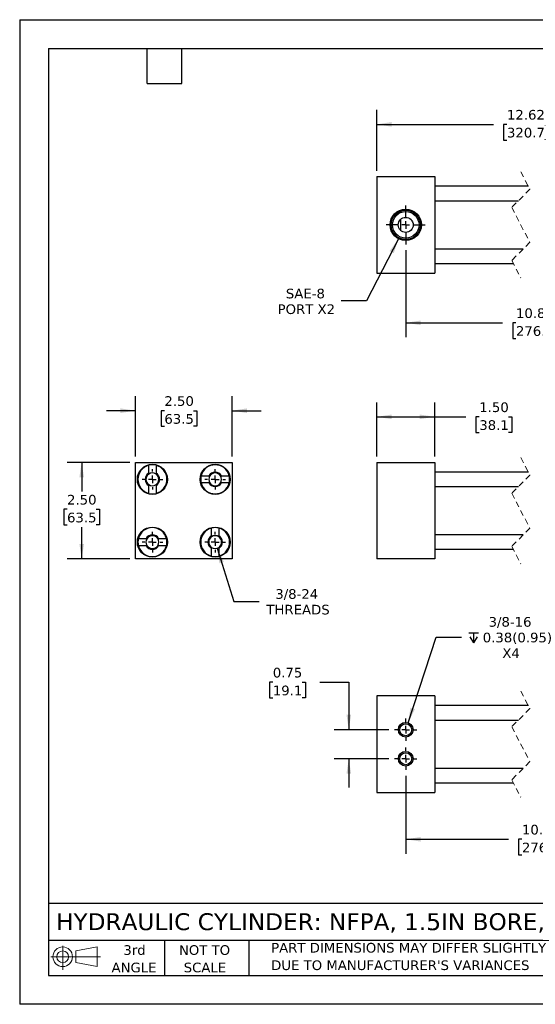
# Model space of a CAD drawing. Header units: inches. Extents: x 0 to 33, y 0 to 25.5.
# Tile 1 of 4: x 0 to 13.3, y 0 to 25.5. Entities that reach past the tile are written whole.
import ezdxf

# ---------------------------------------------------------------- set-up
doc = ezdxf.new("R2010")
doc.units = ezdxf.units.IN
doc.header["$LTSCALE"] = 3
doc.header["$MEASUREMENT"] = 0
for name, pattern in [('SLD-Center', [0.75, 0.6, -0.05, 0.05, -0.05]), ('SLD-Dashed', [0.075, 0.05, -0.025]), ('SLD-Solid', [0])]:
    doc.linetypes.add(name, pattern=pattern)
doc.layers.add('CENTER', color=40, linetype='SLD-Center')
doc.layers.add('SLD-DEFPOINTS', color=7, linetype='Continuous')
doc.layers.add('DIMENSIONS', color=140, linetype='SLD-Solid', lineweight=25)
doc.layers.add('TEXT', color=140, linetype='SLD-Solid', lineweight=25)
doc.styles.add('SLDTEXTSTYLE0', font='VERDANA.TTF')
doc.dimstyles.new('SLDDIMSTYLE0', dxfattribs={"dimtxt": 0.254883, "dimasz": 0.39, "dimexe": 0, "dimexo": 0.0625, "dimgap": 0.063721, "dimtad": 0, "dimtih": 1, "dimtoh": 1, "dimrnd": 1e-09, "dimzin": 4, "dimdsep": 46, "dimtxsty": 'SLDTEXTSTYLE0', "dimsah": 1, "dimcen": 0.09, "dimadec": 0, "dimazin": 1, "dimtfac": 1, "dimtofl": 0, "dimtmove": 0, "dimatfit": 3, "dimfxl": 0, "dimfrac": 2, "dimtolj": 1, "dimtzin": 12, "dimarcsym": 0})
doc.dimstyles.new('SLDDIMSTYLE1', dxfattribs={"dimtxt": 0.254883, "dimasz": 0.39, "dimexe": 0, "dimexo": 0.0625, "dimgap": 0.063721, "dimtad": 0, "dimtih": 1, "dimtoh": 1, "dimrnd": 1e-09, "dimzin": 12, "dimdsep": 46, "dimtxsty": 'SLDTEXTSTYLE0', "dimsah": 1, "dimcen": 0.09, "dimadec": 0, "dimazin": 3, "dimtfac": 1, "dimtofl": 0, "dimtmove": 0, "dimatfit": 3, "dimfxl": 0, "dimfrac": 2, "dimtolj": 1, "dimtzin": 12, "dimarcsym": 0})
doc.dimstyles.new('SLDDIMSTYLE3', dxfattribs={"dimtxt": 0.254883, "dimasz": 0.39, "dimexe": 0, "dimexo": 0.0625, "dimgap": 0.063721, "dimtad": 0, "dimtih": 1, "dimtoh": 1, "dimrnd": 1e-09, "dimdsep": 46, "dimtxsty": 'SLDTEXTSTYLE0', "dimsah": 1, "dimcen": 0.09, "dimadec": 0, "dimazin": 2, "dimtfac": 1, "dimtmove": 0, "dimatfit": 0, "dimfxl": 0, "dimfrac": 2, "dimtolj": 1, "dimtzin": 12, "dimarcsym": 0})
doc.dimstyles.new('SLDDIMSTYLE4', dxfattribs={"dimtxt": 0.254883, "dimasz": 0.39, "dimexe": 0, "dimexo": 0.0625, "dimgap": 0.063721, "dimtad": 0, "dimtih": 1, "dimtoh": 1, "dimrnd": 1e-09, "dimzin": 4, "dimdsep": 46, "dimtxsty": 'SLDTEXTSTYLE0', "dimsah": 1, "dimcen": 0.09, "dimadec": 0, "dimazin": 1, "dimtfac": 1, "dimtmove": 0, "dimatfit": 0, "dimfxl": 0, "dimfrac": 2, "dimtolj": 1, "dimtzin": 12, "dimarcsym": 0})
doc.dimstyles.new('SLDDIMSTYLE5', dxfattribs={"dimtxt": 0.254883, "dimasz": 0.39, "dimexe": 0, "dimexo": 0.0625, "dimgap": 0.063721, "dimtad": 0, "dimtih": 1, "dimtoh": 1, "dimrnd": 1e-09, "dimzin": 12, "dimdsep": 46, "dimtxsty": 'SLDTEXTSTYLE0', "dimsah": 1, "dimcen": 0, "dimadec": 0, "dimazin": 3, "dimtfac": 1, "dimtofl": 0, "dimtmove": 0, "dimatfit": 3, "dimfxl": 0, "dimfrac": 2, "dimtolj": 1, "dimtzin": 12, "dimarcsym": 0})
doc.dimstyles.new('SLDDIMSTYLE6', dxfattribs={"dimtxt": 0.254883, "dimasz": 0.39, "dimexe": 0, "dimexo": 0.0625, "dimgap": 0.063721, "dimtad": 0, "dimtih": 1, "dimtoh": 1, "dimrnd": 1e-09, "dimzin": 12, "dimdsep": 46, "dimtxsty": 'SLDTEXTSTYLE0', "dimsah": 1, "dimcen": 0, "dimadec": 0, "dimazin": 3, "dimtfac": 1, "dimtofl": 0, "dimtmove": 0, "dimatfit": 3, "dimfxl": 0, "dimfrac": 2, "dimtolj": 1, "dimtzin": 12, "dimarcsym": 0})

# ---------------------------------------------------------------- blocks, each defined once
blk = doc.blocks.new('Block11')
at = {"color": 7, "linetype": 'SLD-Solid', "lineweight": 18}
for p, q in [((0.306, 0.627), (0.306, 0)), ((0.647, 0.492), (1.202, 0.594)), ((1.202, 0.594), (1.202, 0.086)), ((0, 0.34), (1.284, 0.34)), ((0.647, 0.189), (0.647, 0.492)), ((0.647, 0.189), (1.202, 0.086))]:
    blk.add_line(p, q, dxfattribs=at)
for radius in [0.254, 0.152]:
    blk.add_circle((0.306, 0.34), radius, dxfattribs=at)
blk = doc.blocks.new('Block12')
at = {"layer": 'SLD-DEFPOINTS'}
blk.add_blockref('Block11', (0, 0), dxfattribs=at)
blk = doc.blocks.new('SW_NOTE_0_3')
at = {"layer": 'TEXT', "color": 0, "char_height": 0.25, "attachment_point": 1, "style": 'SLDTEXTSTYLE0'}
for s, insert in [('PART DIMENSIONS MAY DIFFER SLIGHTLY ', (0, 0.318)), ("DUE TO MANUFACTURER'S VARIANCES", (0, -0.134))]:
    blk.add_mtext(s, dxfattribs=dict(at, insert=insert))
blk = doc.blocks.new('SW_NOTE_0_4')
at = {"layer": 'TEXT', "color": 0, "char_height": 0.25, "attachment_point": 2, "style": 'SLDTEXTSTYLE0'}
for s, insert in [('NOT TO', (0.621, 0.318)), ('SCALE', (0.632, -0.134))]:
    blk.add_mtext(s, dxfattribs=dict(at, insert=insert))
blk = doc.blocks.new('SW_NOTE_0_5')
at = {"layer": 'TEXT', "color": 0, "char_height": 0.25, "attachment_point": 2, "style": 'SLDTEXTSTYLE0'}
for s, insert in [('3rd', (0.273, 0.318)), ('ANGLE', (0.262, -0.134))]:
    blk.add_mtext(s, dxfattribs=dict(at, insert=insert))
blk = doc.blocks.new('_D')
at = {"layer": 'DIMENSIONS'}
for p, q in [((9.244, 14.184), (9.244, 15.59)), ((10.744, 14.184), (10.744, 15.59)), ((9.244, 15.215), (10.744, 15.215)), ((10.744, 15.215), (11.553, 15.215)), ((11.898, 15.215), (11.813, 15.215)), ((11.813, 15.215), (11.813, 14.81)), ((12.656, 15.215), (12.741, 15.215)), ((12.741, 15.215), (12.741, 14.81)), ((11.813, 14.81), (11.898, 14.81)), ((12.741, 14.81), (12.656, 14.81))]:
    blk.add_line(p, q, dxfattribs=at)
for points in [[(9.244, 15.215), (9.634, 15.155), (9.634, 15.275)], [(10.744, 15.215), (10.354, 15.275), (10.354, 15.155)]]:
    blk.add_solid(points, dxfattribs=at)
at = {"layer": 'DIMENSIONS', "char_height": 0.25, "attachment_point": 1, "style": 'SLDTEXTSTYLE0'}
for s, insert in [('1.50', (11.898, 15.589)), ('38.1', (11.898, 15.127))]:
    blk.add_mtext(s, dxfattribs=dict(at, insert=insert))
blk = doc.blocks.new('_D_8')
at = {"layer": 'DIMENSIONS'}
for p, q in [((2.998, 14.184), (2.998, 15.749)), ((5.498, 14.184), (5.498, 15.749)), ((2.998, 15.374), (2.248, 15.374)), ((3.746, 15.374), (3.661, 15.374)), ((3.661, 15.374), (3.661, 14.969)), ((4.504, 15.374), (4.589, 15.374)), ((4.589, 15.374), (4.589, 14.969)), ((5.498, 15.374), (6.248, 15.374)), ((3.661, 14.969), (3.746, 14.969)), ((4.589, 14.969), (4.504, 14.969))]:
    blk.add_line(p, q, dxfattribs=at)
for points in [[(2.998, 15.374), (2.608, 15.434), (2.608, 15.314)], [(5.498, 15.374), (5.888, 15.314), (5.888, 15.434)]]:
    blk.add_solid(points, dxfattribs=at)
at = {"layer": 'DIMENSIONS', "char_height": 0.25, "attachment_point": 1, "style": 'SLDTEXTSTYLE0'}
for s, insert in [('2.50', (3.746, 15.749)), ('63.5', (3.746, 15.286))]:
    blk.add_mtext(s, dxfattribs=dict(at, insert=insert))
blk = doc.blocks.new('_D_9')
at = {"layer": 'DIMENSIONS'}
for p, q in [((2.848, 14.034), (1.23, 14.034)), ((1.605, 14.034), (1.605, 13.282)), ((1.226, 12.82), (1.14, 12.82)), ((1.14, 12.82), (1.14, 12.415)), ((1.983, 12.82), (2.069, 12.82)), ((2.069, 12.82), (2.069, 12.415)), ((1.14, 12.415), (1.226, 12.415)), ((1.605, 11.534), (1.605, 12.358)), ((2.069, 12.415), (1.983, 12.415)), ((2.848, 11.534), (1.23, 11.534))]:
    blk.add_line(p, q, dxfattribs=at)
for points in [[(1.605, 14.034), (1.545, 13.644), (1.665, 13.644)], [(1.605, 11.534), (1.665, 11.924), (1.545, 11.924)]]:
    blk.add_solid(points, dxfattribs=at)
at = {"layer": 'DIMENSIONS', "char_height": 0.25, "attachment_point": 1, "style": 'SLDTEXTSTYLE0'}
for s, insert in [('2.50', (1.226, 13.194)), ('63.5', (1.226, 12.732))]:
    blk.add_mtext(s, dxfattribs=dict(at, insert=insert))
blk = doc.blocks.new('_D_10')
at = {"layer": 'DIMENSIONS'}
for p, q in [((5.111, 11.813), (5.543, 10.434)), ((5.543, 10.434), (6.2, 10.434))]:
    blk.add_line(p, q, dxfattribs=at)
blk.add_solid([(5.111, 11.813), (5.17, 11.423), (5.285, 11.459)], dxfattribs=at)
at = {"layer": 'DIMENSIONS', "char_height": 0.25, "attachment_point": 1, "style": 'SLDTEXTSTYLE0'}
for s, insert in [('3/8-24', (6.617, 10.752)), ('THREADS', (6.387, 10.347))]:
    blk.add_mtext(s, dxfattribs=dict(at, insert=insert))
blk = doc.blocks.new('SW_CENTERMARKSYMBOL_0')
at = {"layer": 'CENTER', "color": 0}
for p, q in [((0, 0.2), (0, 0.266)), ((-0.2, 0), (-0.266, 0)), ((0, 0), (-0.1, 0)), ((0, 0), (0, 0.1)), ((0, 0), (0, -0.1)), ((0, 0), (0.1, 0)), ((0.2, 0), (0.266, 0)), ((0, -0.2), (0, -0.266))]:
    blk.add_line(p, q, dxfattribs=at)
blk = doc.blocks.new('SW_CENTERMARKSYMBOL_1')
at = {"layer": 'CENTER', "color": 0}
for p, q in [((0, 0.2), (0, 0.266)), ((-0.2, 0), (-0.266, 0)), ((0, 0), (-0.1, 0)), ((0, 0), (0, 0.1)), ((0, 0), (0, -0.1)), ((0, 0), (0.1, 0)), ((0.2, 0), (0.266, 0)), ((0, -0.2), (0, -0.266))]:
    blk.add_line(p, q, dxfattribs=at)
blk = doc.blocks.new('SW_CENTERMARKSYMBOL_2')
at = {"layer": 'CENTER', "color": 0}
for p, q in [((0, 0.2), (0, 0.266)), ((-0.2, 0), (-0.266, 0)), ((0, 0), (-0.1, 0)), ((0, 0), (0, 0.1)), ((0, 0), (0, -0.1)), ((0, 0), (0.1, 0)), ((0.2, 0), (0.266, 0)), ((0, -0.2), (0, -0.266))]:
    blk.add_line(p, q, dxfattribs=at)
blk = doc.blocks.new('SW_CENTERMARKSYMBOL_3')
at = {"layer": 'CENTER', "color": 0}
for p, q in [((0, 0.2), (0, 0.266)), ((-0.2, 0), (-0.266, 0)), ((0, 0), (-0.1, 0)), ((0, 0), (0, 0.1)), ((0, 0), (0, -0.1)), ((0, 0), (0.1, 0)), ((0.2, 0), (0.266, 0)), ((0, -0.2), (0, -0.266))]:
    blk.add_line(p, q, dxfattribs=at)
blk = doc.blocks.new('_D_11')
at = {"layer": 'DIMENSIONS'}
for p, q in [((16.39, 20.036), (16.39, 17.275)), ((9.994, 19.531), (9.994, 17.275)), ((9.994, 17.65), (12.503, 17.65)), ((12.848, 17.65), (12.763, 17.65)), ((12.763, 17.65), (12.763, 17.245)), ((13.818, 17.65), (13.903, 17.65)), ((13.903, 17.65), (13.903, 17.245)), ((14.481, 17.65), (14.163, 17.65)), ((14.564, 17.817), (14.481, 17.65)), ((14.731, 17.484), (14.564, 17.817)), ((14.814, 17.65), (14.731, 17.484)), ((16.39, 17.65), (14.814, 17.65)), ((12.763, 17.245), (12.848, 17.245)), ((13.903, 17.245), (13.818, 17.245))]:
    blk.add_line(p, q, dxfattribs=at)
for points in [[(9.994, 17.65), (10.384, 17.59), (10.384, 17.71)], [(16.39, 17.65), (16, 17.71), (16, 17.59)]]:
    blk.add_solid(points, dxfattribs=at)
at = {"layer": 'DIMENSIONS', "char_height": 0.25, "attachment_point": 1, "style": 'SLDTEXTSTYLE0'}
for s, insert in [('10.87', (12.848, 18.025)), ('276.2', (12.848, 17.563))]:
    blk.add_mtext(s, dxfattribs=dict(at, insert=insert))
blk = doc.blocks.new('_D_13')
at = {"layer": 'DIMENSIONS'}
for p, q in [((9.244, 21.586), (9.244, 23.164)), ((15.902, 22.955), (15.819, 22.789)), ((16.069, 22.622), (15.902, 22.955)), ((17.39, 21.586), (17.39, 23.164)), ((9.244, 22.789), (12.269, 22.789)), ((12.615, 22.789), (12.529, 22.789)), ((12.529, 22.789), (12.529, 22.384)), ((13.584, 22.789), (13.67, 22.789)), ((13.67, 22.789), (13.67, 22.384)), ((15.819, 22.789), (13.93, 22.789)), ((16.152, 22.789), (16.069, 22.622)), ((17.39, 22.789), (16.152, 22.789)), ((12.529, 22.384), (12.615, 22.384)), ((13.67, 22.384), (13.584, 22.384))]:
    blk.add_line(p, q, dxfattribs=at)
for points in [[(9.244, 22.789), (9.634, 22.729), (9.634, 22.849)], [(17.39, 22.789), (17, 22.849), (17, 22.729)]]:
    blk.add_solid(points, dxfattribs=at)
at = {"layer": 'DIMENSIONS', "char_height": 0.25, "attachment_point": 1, "style": 'SLDTEXTSTYLE0'}
for s, insert in [('12.62', (12.615, 23.163)), ('320.7', (12.615, 22.701))]:
    blk.add_mtext(s, dxfattribs=dict(at, insert=insert))
blk = doc.blocks.new('_D_15')
at = {"layer": 'DIMENSIONS'}
for p, q in [((9.808, 19.826), (8.979, 18.215)), ((8.979, 18.215), (8.323, 18.215))]:
    blk.add_line(p, q, dxfattribs=at)
blk.add_solid([(9.808, 19.826), (9.577, 19.507), (9.683, 19.452)], dxfattribs=at)
at = {"layer": 'DIMENSIONS', "char_height": 0.25, "attachment_point": 1, "style": 'SLDTEXTSTYLE0'}
for s, insert in [('SAE-8', (6.891, 18.533)), ('PORT X2', (6.677, 18.128))]:
    blk.add_mtext(s, dxfattribs=dict(at, insert=insert))
blk = doc.blocks.new('SW_CENTERMARKSYMBOL_5')
at = {"layer": 'CENTER', "color": 0}
for p, q in [((0, 0.2), (0, 0.506)), ((-0.2, 0), (-0.506, 0)), ((0, 0), (-0.1, 0)), ((0, 0), (0, 0.1)), ((0, 0), (0, -0.1)), ((0, 0), (0.1, 0)), ((0.2, 0), (0.506, 0)), ((0, -0.2), (0, -0.506))]:
    blk.add_line(p, q, dxfattribs=at)
blk = doc.blocks.new('_D_17')
at = {"layer": 'DIMENSIONS'}
for p, q in [((9.994, 5.92), (9.994, 3.899)), ((16.39, 5.92), (16.39, 3.899)), ((14.652, 4.441), (14.568, 4.274)), ((14.818, 4.107), (14.652, 4.441)), ((9.994, 4.274), (12.656, 4.274)), ((13.002, 4.274), (12.916, 4.274)), ((12.916, 4.274), (12.916, 3.869)), ((13.971, 4.274), (14.057, 4.274)), ((14.057, 4.274), (14.057, 3.869)), ((14.568, 4.274), (14.317, 4.274)), ((14.902, 4.274), (14.818, 4.107)), ((16.39, 4.274), (14.902, 4.274)), ((12.916, 3.869), (13.002, 3.869)), ((14.057, 3.869), (13.971, 3.869))]:
    blk.add_line(p, q, dxfattribs=at)
for points in [[(9.994, 4.274), (10.384, 4.214), (10.384, 4.334)], [(16.39, 4.274), (16, 4.334), (16, 4.214)]]:
    blk.add_solid(points, dxfattribs=at)
at = {"layer": 'DIMENSIONS', "char_height": 0.25, "attachment_point": 1, "style": 'SLDTEXTSTYLE0'}
for s, insert in [('10.87', (13.002, 4.649)), ('276.2', (13.002, 4.186))]:
    blk.add_mtext(s, dxfattribs=dict(at, insert=insert))
blk = doc.blocks.new('_D_19')
at = {"layer": 'DIMENSIONS'}
for p, q in [((6.553, 8.342), (6.468, 8.342)), ((6.468, 8.342), (6.468, 7.937)), ((7.311, 8.342), (7.396, 8.342)), ((7.396, 8.342), (7.396, 7.937)), ((7.77, 8.342), (8.52, 8.342)), ((8.52, 8.342), (8.52, 7.111)), ((6.468, 7.937), (6.553, 7.937)), ((7.396, 7.937), (7.311, 7.937)), ((9.554, 7.111), (8.145, 7.111)), ((9.554, 6.361), (8.145, 6.361)), ((8.52, 6.361), (8.52, 5.611))]:
    blk.add_line(p, q, dxfattribs=at)
for points in [[(8.52, 7.111), (8.58, 7.501), (8.46, 7.501)], [(8.52, 6.361), (8.46, 5.971), (8.58, 5.971)]]:
    blk.add_solid(points, dxfattribs=at)
at = {"layer": 'DIMENSIONS', "char_height": 0.25, "attachment_point": 1, "style": 'SLDTEXTSTYLE0'}
for s, insert in [('0.75', (6.553, 8.716)), ('19.1', (6.553, 8.254))]:
    blk.add_mtext(s, dxfattribs=dict(at, insert=insert))
blk = doc.blocks.new('SW_SYMBOL_HOLE_DEPTH')
at = {"layer": 'DIMENSIONS', "color": 0}
for p, q in [((0, 103.3), (94.5, 103.3)), ((47.2, 103.3), (47.2, 8.9)), ((11.8, 65.6), (47.2, 8.9)), ((82.7, 65.6), (47.2, 8.9))]:
    blk.add_line(p, q, dxfattribs=at)
blk = doc.blocks.new('_D_20')
at = {"layer": 'DIMENSIONS'}
for p, q in [((10.053, 7.292), (10.78, 9.51)), ((10.78, 9.51), (11.436, 9.51))]:
    blk.add_line(p, q, dxfattribs=at)
blk.add_solid([(10.053, 7.292), (10.232, 7.644), (10.118, 7.681)], dxfattribs=at)
at = {"layer": 'DIMENSIONS', "xscale": 0.002688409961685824, "yscale": 0.002688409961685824, "zscale": 0.002688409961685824}
blk.add_blockref('SW_SYMBOL_HOLE_DEPTH', (11.624, 9.342), dxfattribs=at)
at = {"layer": 'DIMENSIONS', "char_height": 0.25, "attachment_point": 1, "style": 'SLDTEXTSTYLE0'}
for s, insert in [('3/8-16', (12.139, 10.03)), ('0.38(0.95)', (11.988, 9.625)), ('X4', (12.495, 9.22))]:
    blk.add_mtext(s, dxfattribs=dict(at, insert=insert))
blk = doc.blocks.new('SW_CENTERMARKSYMBOL_6')
at = {"layer": 'CENTER', "color": 0}
for p, q in [((0, 0.2), (0, 0.29)), ((-0.2, 0), (-0.291, 0)), ((0, 0), (-0.1, 0)), ((0, 0), (0, 0.1)), ((0, 0), (0, -0.1)), ((0, 0), (0.1, 0)), ((0.2, 0), (0.29, 0)), ((0, -0.2), (0, -0.291))]:
    blk.add_line(p, q, dxfattribs=at)
blk = doc.blocks.new('SW_CENTERMARKSYMBOL_7')
at = {"layer": 'CENTER', "color": 0}
for p, q in [((0, 0.2), (0, 0.29)), ((-0.2, 0), (-0.291, 0)), ((0, 0), (-0.1, 0)), ((0, 0), (0, 0.1)), ((0, 0), (0, -0.1)), ((0, 0), (0.1, 0)), ((0.2, 0), (0.29, 0)), ((0, -0.2), (0, -0.291))]:
    blk.add_line(p, q, dxfattribs=at)

msp = doc.modelspace()

# ---------------------------------------------------------------- linework, layer by layer
at = {"color": 7, "linetype": 'SLD-Solid'}
for p, q in [((0, 25.5), (0, 0)), ((0, 25.5), (33, 25.5)), ((33, 0), (0, 0))]:
    msp.add_line(p, q, dxfattribs=at)
for p, q in [((9.244, 21.436), (9.244, 18.936)), ((9.244, 21.436), (10.744, 21.436)), ((10.744, 21.436), (10.744, 18.936)), ((13.17, 21.186), (10.744, 21.186)), ((10.744, 20.811), (12.911, 20.811)), ((9.869, 20.036), (9.869, 20.336)), ((13.036, 19.561), (10.744, 19.561)), ((10.744, 19.186), (12.777, 19.186)), ((9.244, 18.936), (10.744, 18.936)), ((2.998, 11.534), (2.998, 14.034)), ((2.998, 14.034), (5.498, 14.034)), ((5.498, 14.034), (5.498, 11.534)), ((9.244, 14.034), (9.244, 11.534)), ((9.244, 14.034), (10.744, 14.034)), ((10.744, 14.034), (10.744, 11.534)), ((3.342, 13.759), (3.342, 13.959)), ((3.53, 13.959), (3.53, 13.759)), ((13.17, 13.784), (10.744, 13.784)), ((4.698, 13.69), (4.898, 13.69)), ((5.223, 13.69), (5.424, 13.69)), ((3.342, 13.233), (3.342, 13.434)), ((3.53, 13.434), (3.53, 13.233)), ((4.898, 13.502), (4.698, 13.502)), ((5.424, 13.502), (5.223, 13.502)), ((10.744, 13.409), (12.911, 13.409)), ((4.967, 12.134), (4.967, 12.334)), ((5.155, 12.334), (5.155, 12.134)), ((3.073, 12.065), (3.273, 12.065)), ((3.598, 12.065), (3.799, 12.065)), ((13.036, 12.159), (10.744, 12.159)), ((3.273, 11.877), (3.073, 11.877)), ((3.799, 11.877), (3.598, 11.877)), ((4.967, 11.608), (4.967, 11.809)), ((5.155, 11.809), (5.155, 11.608)), ((10.744, 11.784), (12.777, 11.784)), ((5.498, 11.534), (2.998, 11.534)), ((10.744, 11.534), (9.244, 11.534)), ((10.744, 7.986), (9.244, 7.986)), ((9.244, 7.986), (9.244, 5.486)), ((10.744, 7.986), (10.744, 5.486)), ((13.17, 7.736), (10.744, 7.736)), ((10.744, 7.361), (12.911, 7.361)), ((13.036, 6.111), (10.744, 6.111)), ((10.744, 5.736), (12.777, 5.736)), ((9.244, 5.486), (10.744, 5.486))]:
    msp.add_line(p, q)
at = {"color": 7, "linetype": 'SLD-Dashed', "lineweight": 18}
for p, q in [((12.974, 21.561), (13.21, 21.11)), ((13.21, 21.11), (12.737, 20.638)), ((12.737, 20.638), (13.21, 19.735)), ((13.21, 19.735), (12.737, 19.263)), ((12.737, 19.263), (12.974, 18.811)), ((12.974, 14.159), (13.21, 13.707)), ((13.21, 13.707), (12.737, 13.235)), ((12.737, 13.235), (13.21, 12.332)), ((13.21, 12.332), (12.737, 11.86)), ((12.737, 11.86), (12.974, 11.409)), ((12.974, 8.111), (13.21, 7.66)), ((13.21, 7.66), (12.737, 7.187)), ((12.737, 7.187), (13.21, 6.285)), ((13.21, 6.285), (12.737, 5.812)), ((12.737, 5.812), (12.974, 5.361))]:
    msp.add_line(p, q, dxfattribs=at)
for centre, radius in [((9.994, 20.186), 0.405), ((9.994, 20.186), 0.379), ((9.994, 20.186), 0.344), ((9.994, 20.186), 0.195), ((3.436, 13.596), 0.39), ((5.061, 13.596), 0.39), ((3.436, 11.971), 0.39), ((5.061, 11.971), 0.39), ((9.994, 7.111), 0.19), ((9.994, 7.111), 0.156), ((9.994, 6.361), 0.19), ((9.994, 6.361), 0.156)]:
    msp.add_circle(centre, radius)
for centre, radius, start, end in [((3.436, 13.596), 0.375, 104.4775, 255.5225), ((3.436, 13.596), 0.375, 75.5225, 104.4775), ((3.436, 13.596), 0.375, 284.4775, 75.5225), ((5.061, 13.596), 0.375, 14.4775, 165.5225), ((5.061, 13.596), 0.187, 30, 150), ((3.436, 13.596), 0.187, 120, 240), ((3.436, 13.596), 0.166, 124.3856, 235.6144), ((3.436, 13.596), 0.166, 55.6144, 124.3856), ((3.436, 13.596), 0.187, 300, 60), ((3.436, 13.596), 0.166, 304.3856, 55.6144), ((5.061, 13.596), 0.375, 165.5225, 194.4775), ((5.061, 13.596), 0.166, 145.6144, 214.3856), ((5.061, 13.596), 0.166, 34.3856, 145.6144), ((5.061, 13.596), 0.166, 325.6144, 34.3856), ((5.061, 13.596), 0.375, 345.5225, 14.4775), ((3.436, 13.596), 0.166, 235.6144, 304.3856), ((5.061, 13.596), 0.375, 194.4775, 345.5225), ((5.061, 13.596), 0.187, 210, 330), ((5.061, 13.596), 0.166, 214.3856, 325.6144), ((3.436, 13.596), 0.375, 255.5225, 284.4775), ((3.436, 11.971), 0.375, 14.4775, 165.5225), ((5.061, 11.971), 0.375, 104.4775, 255.5225), ((5.061, 11.971), 0.375, 75.5225, 104.4775), ((5.061, 11.971), 0.375, 284.4775, 75.5225), ((3.436, 11.971), 0.375, 165.5225, 194.4775), ((3.436, 11.971), 0.166, 145.6144, 214.3856), ((3.436, 11.971), 0.187, 30, 150), ((3.436, 11.971), 0.166, 34.3856, 145.6144), ((3.436, 11.971), 0.166, 325.6144, 34.3856), ((3.436, 11.971), 0.375, 345.5225, 14.4775), ((5.061, 11.971), 0.187, 120, 240), ((5.061, 11.971), 0.166, 124.3856, 235.6144), ((5.061, 11.971), 0.166, 55.6144, 124.3856), ((5.061, 11.971), 0.187, 300, 60), ((5.061, 11.971), 0.166, 304.3856, 55.6144), ((3.436, 11.971), 0.375, 194.4775, 345.5225), ((3.436, 11.971), 0.187, 210, 330), ((3.436, 11.971), 0.166, 214.3856, 325.6144), ((5.061, 11.971), 0.166, 235.6144, 304.3856), ((5.061, 11.971), 0.375, 255.5225, 284.4775)]:
    msp.add_arc(centre, radius, start, end)
for points in [[(3.342, 13.733), (3.342, 13.742), (3.342, 13.75), (3.342, 13.759)], [(3.53, 13.733), (3.53, 13.742), (3.53, 13.75), (3.53, 13.759)], [(4.924, 13.69), (4.915, 13.69), (4.907, 13.69), (4.898, 13.69)], [(5.198, 13.69), (5.206, 13.69), (5.215, 13.69), (5.223, 13.69)], [(3.342, 13.459), (3.342, 13.451), (3.342, 13.442), (3.342, 13.434)], [(3.53, 13.459), (3.53, 13.451), (3.53, 13.442), (3.53, 13.434)], [(4.924, 13.502), (4.915, 13.502), (4.907, 13.502), (4.898, 13.502)], [(5.198, 13.502), (5.206, 13.502), (5.215, 13.502), (5.223, 13.502)], [(3.299, 12.065), (3.29, 12.065), (3.282, 12.065), (3.273, 12.065)], [(3.573, 12.065), (3.581, 12.065), (3.59, 12.065), (3.598, 12.065)], [(4.967, 12.108), (4.967, 12.117), (4.967, 12.125), (4.967, 12.134)], [(5.155, 12.108), (5.155, 12.117), (5.155, 12.125), (5.155, 12.134)], [(3.299, 11.877), (3.29, 11.877), (3.282, 11.877), (3.273, 11.877)], [(3.573, 11.877), (3.581, 11.877), (3.59, 11.877), (3.598, 11.877)], [(4.967, 11.834), (4.967, 11.826), (4.967, 11.817), (4.967, 11.809)], [(5.155, 11.834), (5.155, 11.826), (5.155, 11.817), (5.155, 11.809)]]:
    msp.add_open_spline(points, degree=3)
at = {"layer": 'TEXT'}
for p, q in [((0.75, 24.75), (32.25, 24.75)), ((0.75, 24.75), (0.75, 0.75)), ((3.3, 23.85), (3.3, 24.75)), ((4.2, 23.85), (4.2, 24.75)), ((3.3, 23.85), (4.2, 23.85)), ((32.25, 2.613), (0.75, 2.613)), ((32.25, 1.65), (0.75, 1.65)), ((3.75, 1.65), (3.75, 0.75)), ((5.931, 1.65), (5.931, 0.75)), ((0.75, 0.75), (32.25, 0.75))]:
    msp.add_line(p, q, dxfattribs=at)

# ---------------------------------------------------------------- block references
at = {"layer": 'CENTER'}
for name, p in [('SW_CENTERMARKSYMBOL_5', (9.994, 20.186)), ('SW_CENTERMARKSYMBOL_1', (3.436, 13.596)), ('SW_CENTERMARKSYMBOL_2', (5.061, 13.596)), ('SW_CENTERMARKSYMBOL_0', (3.436, 11.971)), ('SW_CENTERMARKSYMBOL_3', (5.061, 11.971)), ('SW_CENTERMARKSYMBOL_6', (9.994, 7.111)), ('SW_CENTERMARKSYMBOL_7', (9.994, 6.361))]:
    msp.add_blockref(name, p, dxfattribs=at)
at = {"layer": 'SLD-DEFPOINTS'}
msp.add_blockref('Block12', (0.808, 0.892), dxfattribs=at)
at = {"layer": 'TEXT'}
for name, p in [('SW_NOTE_0_5', (2.699, 1.213)), ('SW_NOTE_0_4', (4.164, 1.213)), ('SW_NOTE_0_3', (6.51, 1.272))]:
    msp.add_blockref(name, p, dxfattribs=at)

# ---------------------------------------------------------------- texts
at = {"layer": 'TEXT', "insert": (0.941, 2.359), "char_height": 0.4375, "attachment_point": 1, "style": 'SLDTEXTSTYLE0'}
msp.add_mtext('HYDRAULIC CYLINDER: NFPA, 1.5IN BORE, 8IN STROKE', dxfattribs=at)

# ---------------------------------------------------------------- dimensions: what is measured, and where the dimension line sits
at = {"layer": 'DIMENSIONS'}
for base, p1, p2, text, picture, middle in [((9.244, 22.789), (17.39, 21.436), (9.244, 21.436), '12.62', '_D_13', (13.099, 22.789)), ((16.39, 17.65), (9.994, 19.681), (16.39, 20.186), '10.87', '_D_11', (13.333, 17.65)), ((16.39, 4.274), (9.994, 6.07), (16.39, 6.07), '10.87', '_D_17', (13.487, 4.274))]:
    dim = msp.add_linear_dim(base=base, p1=p1, p2=p2, text=text, dimstyle='SLDDIMSTYLE1', dxfattribs=at)
    dim.commit()
    dim.dimension.update_dxf_attribs({"geometry": picture, "text_midpoint": middle, "dimtype": 160})
for p1, p2, text, picture, middle in [((10.18, 20.547), (9.808, 19.826), 'SAE-8\\PPORT X2', '_D_15', (7.406, 18.215)), ((9.935, 6.93), (10.053, 7.292), '3/8-16\\P{\\fGDT;x}0.38(0.95)\\PX4', '_D_20', (12.715, 9.51))]:
    dim = msp.add_diameter_dim_2p(p1=p1, p2=p2, text=text, dimstyle='SLDDIMSTYLE6', override={"dimpost": '<>'}, dxfattribs=at)
    dim.commit()
    dim.dimension.update_dxf_attribs({"geometry": picture, "text_midpoint": middle, "dimtype": 163})
for base, p1, p2, dimstyle, picture, middle in [((5.498, 15.374), (2.998, 14.034), (5.498, 14.034), 'SLDDIMSTYLE4', '_D_8', (4.125, 15.374)), ((10.744, 15.215), (9.244, 14.034), (10.744, 14.034), 'SLDDIMSTYLE0', '_D', (12.277, 15.215))]:
    dim = msp.add_linear_dim(base=base, p1=p1, p2=p2, dimstyle=dimstyle, dxfattribs=at)
    dim.commit()
    dim.dimension.update_dxf_attribs({"geometry": picture, "text_midpoint": middle, "dimtype": 160})
for base, p1, p2, dimstyle, picture, middle in [((1.605, 14.034), (2.998, 11.534), (2.998, 14.034), 'SLDDIMSTYLE0', '_D_9', (1.605, 12.82)), ((8.52, 6.361), (9.704, 7.111), (9.704, 6.361), 'SLDDIMSTYLE3', '_D_19', (8.52, 8.342))]:
    dim = msp.add_linear_dim(base=base, p1=p1, p2=p2, angle=90, dimstyle=dimstyle, dxfattribs=at)
    dim.commit()
    dim.dimension.update_dxf_attribs({"geometry": picture, "text_midpoint": middle, "dimtype": 160})
dim = msp.add_radius_dim(center=(5.061, 11.971), mpoint=(5.111, 11.813), text='3/8-24\\PTHREADS', dimstyle='SLDDIMSTYLE5', dxfattribs=at)
dim.commit()
dim.dimension.update_dxf_attribs({"geometry": '_D_10', "text_midpoint": (7.193, 10.434), "dimtype": 164})

doc.saveas('drawing.dxf')
